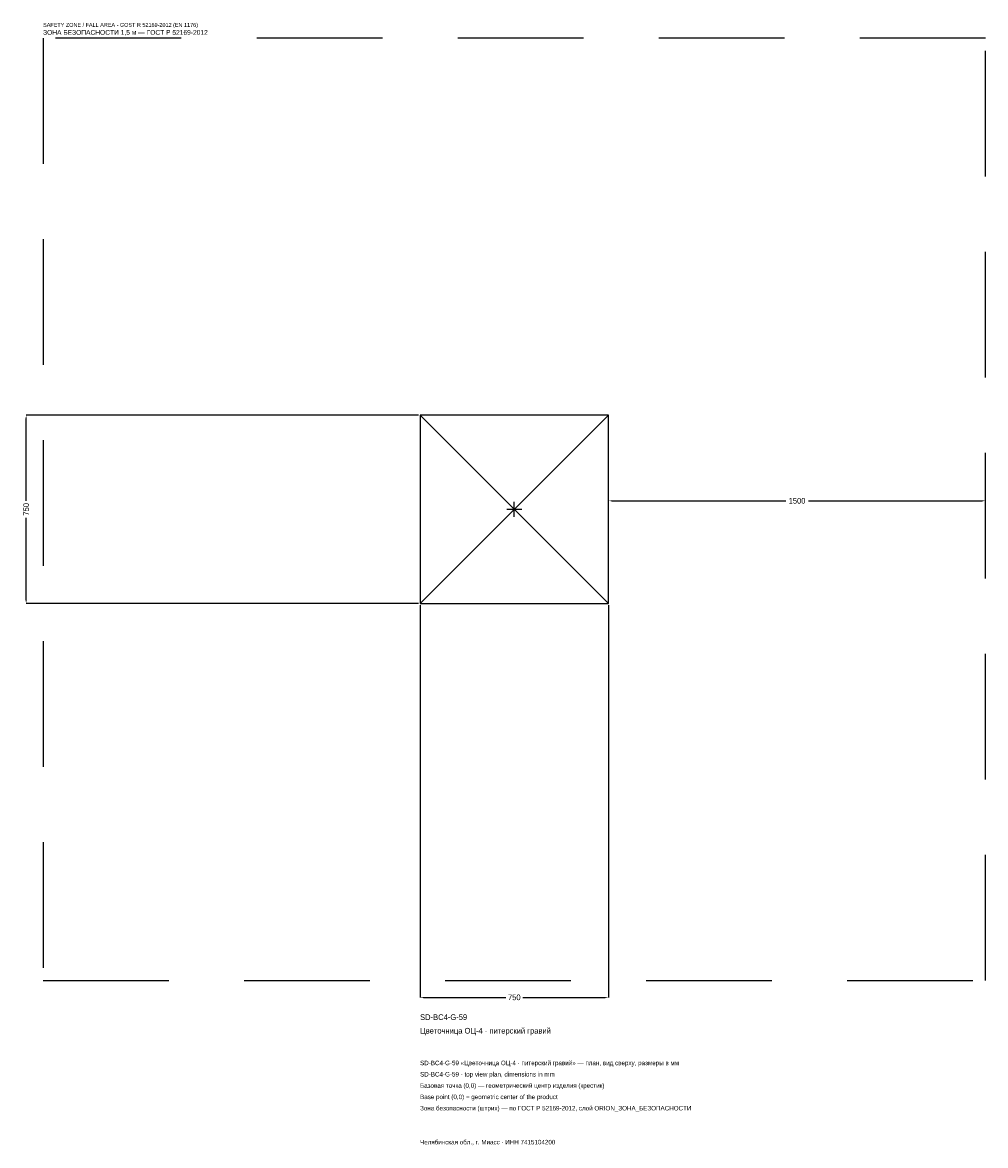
# Model space of a CAD drawing. Header units: metres. Extents: x -1957 to 1875, y -2532 to 1938.
import ezdxf

# ---------------------------------------------------------------- set-up
doc = ezdxf.new("R2010")
doc.units = ezdxf.units.M
doc.linetypes.add('DASHED', pattern=[800, 500, -300])
for name, color, linetype in [('ЗСК_ДАННЫЕ', 3, 'Continuous'), ('ЗСК_ЗОНА_БЕЗОПАСНОСТИ', 1, 'Continuous'), ('ЗСК_КОНТУР', 7, 'Continuous'), ('ЗСК_РАЗМЕРЫ', 8, 'Continuous')]:
    doc.layers.add(name, color=color, linetype=linetype)
doc.dimstyles.new('ORION', dxfattribs={"dimtxt": 22.5, "dimasz": 13.5, "dimexe": 1.25, "dimexo": 6.75, "dimtad": 1, "dimdec": 0, "dimcen": 2.5, "dimazin": 3, "dimtfac": 1, "dimtmove": 0, "dimatfit": 3})

# ---------------------------------------------------------------- blocks, each defined once
blk = doc.blocks.new('_CLOSEDFILLED')
at = {"color": 0, "linetype": 'BYBLOCK'}
blk.add_solid([(-1, 0.16), (0, 0), (-1, -0.16)], dxfattribs=at)
blk = doc.blocks.new('*D1')
for p, q in [((-375, -381.75), (-375, -1942.5)), ((375, -381.75), (375, -1942.5)), ((-361.5, -1942.5), (-33.75, -1942.5)), ((33.75, -1942.5), (361.5, -1942.5))]:
    blk.add_line(p, q)
at = {"layer": 'Defpoints'}
for p in [(-375, -375), (375, -375), (-375, -1942.5)]:
    blk.add_point(p, dxfattribs=at)
at = {"layer": 'ЗСК_РАЗМЕРЫ', "xscale": 13.5, "yscale": 13.5, "rotation": 180}
blk.add_blockref('_CLOSEDFILLED', (-375, -1942.5), dxfattribs=at)
at = {"layer": 'ЗСК_РАЗМЕРЫ', "xscale": 13.5, "yscale": 13.5}
blk.add_blockref('_CLOSEDFILLED', (375, -1942.5), dxfattribs=at)
at = {"layer": 'ЗСК_РАЗМЕРЫ', "insert": (0, -1942.5), "char_height": 22.5, "attachment_point": 5}
blk.add_mtext('750', dxfattribs=at)
blk = doc.blocks.new('*D2')
for p, q in [((-381.75, 375), (-1942.5, 375)), ((-1942.5, 33.75), (-1942.5, 361.5)), ((-1942.5, -361.5), (-1942.5, -33.75)), ((-381.75, -375), (-1942.5, -375))]:
    blk.add_line(p, q)
at = {"layer": 'Defpoints'}
for p in [(-375, 375), (-1942.5, -375), (-375, -375)]:
    blk.add_point(p, dxfattribs=at)
at = {"layer": 'ЗСК_РАЗМЕРЫ', "xscale": 13.5, "yscale": 13.5}
for p, rotation in [((-1942.5, 375), 90), ((-1942.5, -375), 270)]:
    blk.add_blockref('_CLOSEDFILLED', p, dxfattribs=dict(at, rotation=rotation))
at = {"layer": 'ЗСК_РАЗМЕРЫ', "insert": (-1942.5, 0), "char_height": 22.5, "attachment_point": 5, "rotation": 90}
blk.add_mtext('750', dxfattribs=at)
blk = doc.blocks.new('*D3')
for p, q in [((375, 6.75), (375, 33.75)), ((388.5, 33.75), (1080, 33.75)), ((1170, 33.75), (1861.5, 33.75)), ((1875, 6.75), (1875, 33.75))]:
    blk.add_line(p, q)
at = {"layer": 'Defpoints'}
for p in [(375, 33.75), (375, 0), (1875, 0)]:
    blk.add_point(p, dxfattribs=at)
at = {"layer": 'ЗСК_РАЗМЕРЫ', "xscale": 13.5, "yscale": 13.5, "rotation": 180}
blk.add_blockref('_CLOSEDFILLED', (375, 33.75), dxfattribs=at)
at = {"layer": 'ЗСК_РАЗМЕРЫ', "xscale": 13.5, "yscale": 13.5}
blk.add_blockref('_CLOSEDFILLED', (1875, 33.75), dxfattribs=at)
at = {"layer": 'ЗСК_РАЗМЕРЫ', "insert": (1125, 33.75), "char_height": 22.5, "attachment_point": 5}
blk.add_mtext('1500', dxfattribs=at)
blk = doc.blocks.new('ОРИОН SD-BC4-G-59 Цветочница ОЦ-4 · питерский гравий')
at = {"layer": 'ЗСК_ЗОНА_БЕЗОПАСНОСТИ', "linetype": 'DASHED'}
blk.add_lwpolyline([(-1875, -1875), (1875, -1875), (1875, 1875), (-1875, 1875)], close=True, dxfattribs=at)
at = {"layer": 'ЗСК_КОНТУР'}
for p, q in [((-375, -375), (375, 375)), ((-375, 375), (375, -375))]:
    blk.add_line(p, q, dxfattribs=at)
blk.add_lwpolyline([(-375, -375), (375, -375), (375, 375), (-375, 375)], close=True, dxfattribs=at)
at = {"layer": 'ЗСК_РАЗМЕРЫ'}
for p, q in [((-30, 0), (30, 0)), ((0, -30), (0, 30))]:
    blk.add_line(p, q, dxfattribs=at)
at = {"layer": 'ЗСК_ДАННЫЕ'}
for tag, p in [('АРТИКУЛ', (-375, -2032.5)), ('НАИМЕНОВАНИЕ', (-375, -2086.5))]:
    blk.add_attdef(tag, p, '', height=22.5, dxfattribs=at)
at = {"layer": 'ЗСК_ДАННЫЕ', "flags": 1}
for tag, p in [('ПРОИЗВОДИТЕЛЬ', (-375, -2140.5)), ('ТЕЛЕФОН', (-375, -2194.5)), ('САЙТ', (-375, -2302.5)), ('АДРЕС', (-375, -2356.5)), ('РЕКВИЗИТЫ', (-375, -2410.5)), ('ГАБАРИТЫ', (-375, -2464.5)), ('ЗОНА_БЕЗОПАСНОСТИ', (-375, -2518.5))]:
    blk.add_attdef(tag, p, '', height=22.5, dxfattribs=at)
at = {"layer": 'ЗСК_ЗОНА_БЕЗОПАСНОСТИ', "color": 1}
for s, height, p in [('SAFETY ZONE / FALL AREA - GOST R 52169-2012 (EN 1176)', 15.75, (-1875, 1920)), ('ЗОНА БЕЗОПАСНОСТИ 1,5 м — ГОСТ Р 52169-2012', 19.125, (-1875, 1888.5))]:
    blk.add_text(s, height=height, dxfattribs=at).set_placement(p)
at = {"layer": 'ЗСК_РАЗМЕРЫ'}
dim = blk.add_linear_dim(base=(-1942.5, -375), p1=(-375, -375), p2=(-375, 375), angle=90, dimstyle='ORION', dxfattribs=at)
dim.commit()
dim.dimension.update_dxf_attribs({"geometry": '*D2', "text_midpoint": (-1942.5, 0)})
for base, p1, p2, picture, middle in [((375, 33.8), (375, 0), (1875, 0), '*D3', (1125, 33.8)), ((-375, -1942.5), (-375, -375), (375, -375), '*D1', (0, -1942.5))]:
    dim = blk.add_linear_dim(base=base, p1=p1, p2=p2, dimstyle='ORION', dxfattribs=at)
    dim.commit()
    dim.dimension.update_dxf_attribs({"geometry": picture, "text_midpoint": middle})

msp = doc.modelspace()

# ---------------------------------------------------------------- block references
msp.add_blockref('ОРИОН SD-BC4-G-59 Цветочница ОЦ-4 · питерский гравий', (0, 0)).add_auto_attribs({'АРТИКУЛ': 'SD-BC4-G-59', 'НАИМЕНОВАНИЕ': 'Цветочница ОЦ-4 · питерский гравий'})

# ---------------------------------------------------------------- texts
at = {"layer": 'ЗСК_ДАННЫЕ', "color": 3}
for s, p in [('SD-BC4-G-59 «Цветочница ОЦ-4 · питерский гравий» — план, вид сверху, размеры в мм', (-375, -2212.5)), ('SD-BC4-G-59 - top view plan, dimensions in mm', (-375, -2257.5)), ('Челябинская обл., г. Миасс · ИНН 7415104200', (-375, -2527.5))]:
    msp.add_text(s, height=18, dxfattribs=at).set_placement(p)
at = {"layer": 'ЗСК_ДАННЫЕ', "color": 7}
for s, p in [('Базовая точка (0,0) — геометрический центр изделия (крестик)', (-375, -2302.5)), ('Base point (0,0) = geometric center of the product', (-375, -2347.5))]:
    msp.add_text(s, height=18, dxfattribs=at).set_placement(p)
at = {"layer": 'ЗСК_ДАННЫЕ', "color": 1}
msp.add_text('Зона безопасности (штрих) — по ГОСТ Р 52169-2012, слой ORION_ЗОНА_БЕЗОПАСНОСТИ', height=18, dxfattribs=at).set_placement((-375, -2392.5))

doc.saveas('drawing.dxf')
